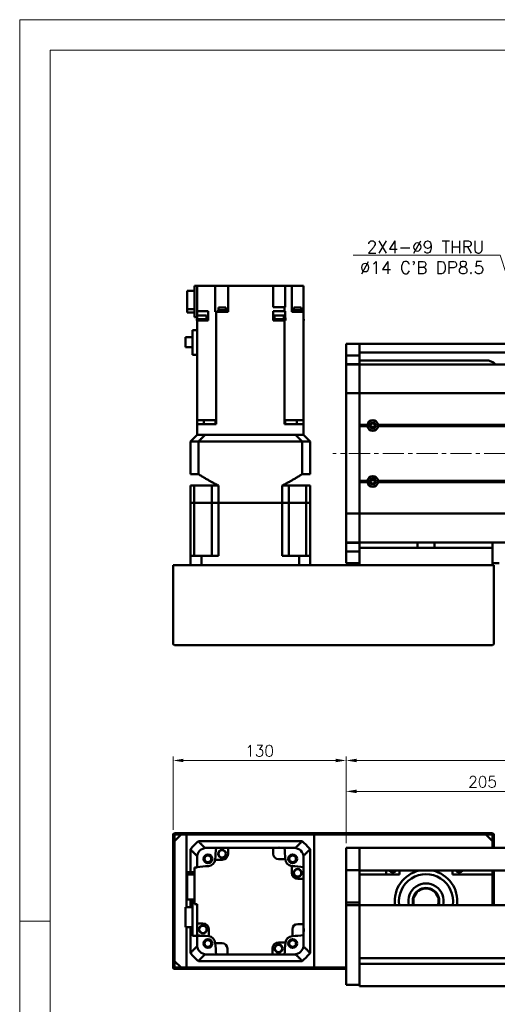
# Model space of a CAD drawing. Header units: millimetres. Extents: x 46891 to 50463, y 6223 to 9884.
# Tile 2 of 4: x 48547 to 48905, y 9144 to 9884. Entities that reach past the tile are written whole.
import ezdxf

# ---------------------------------------------------------------- set-up
doc = ezdxf.new("R2010")
doc.units = ezdxf.units.MM
doc.header["$LTSCALE"] = 0.5
doc.linetypes.add('CENTER', pattern=[50.8, 31.75, -6.35, 6.35, -6.35])
doc.layers.get('0').update_dxf_attribs({"lineweight": 20})
doc.layers.add('1', color=1, linetype='CENTER', lineweight=13)
doc.layers.add('외형선(ISO)', color=7, linetype='Continuous', lineweight=50)
doc.styles.add('DSR TEXT', font='romans.shx', dxfattribs={"bigfont": 'whgtxt.shx'})
doc.styles.get("Standard").update_dxf_attribs({"font": 'romans.shx', "bigfont": 'whgtxt.shx'})
doc.dimstyles.new('DSR', dxfattribs={"dimscale": 2, "dimtxt": 3, "dimasz": 3, "dimexe": 0.5, "dimexo": 0.5, "dimgap": 0.5, "dimtad": 1, "dimdsep": 46, "dimtxsty": 'Standard', "dimcen": 2.5, "dimclrd": 4, "dimclre": 4, "dimclrt": 2, "dimadec": 0, "dimazin": 2, "dimtfac": 1, "dimtmove": 0, "dimatfit": 3, "dimfxl": 0, "dimlwd": -1, "dimlwe": -1, "dimarcsym": 0})

# ---------------------------------------------------------------- blocks, each defined once
blk = doc.blocks.new('A$C1C1952E1')
at = {"color": 1}
blk.add_lwpolyline([(0, 0), (420, 0), (420, 297), (0, 297)], close=True, dxfattribs=at)
at = {"color": 3}
blk.add_lwpolyline([(5, 5), (415, 5), (415, 292), (5, 292)], close=True, dxfattribs=at)
blk = doc.blocks.new('*D121')
at = {"color": 1, "linetype": 'ByBlock'}
for p, q in [((48791.92, 9265.17), (48791.92, 9307.08)), ((48996.92, 9277.17), (48996.92, 9307.08)), ((48799.72, 9304.08), (48989.12, 9304.08))]:
    blk.add_line(p, q, dxfattribs=at)
at = {"color": 1}
for points in [[(48799.72, 9305.38), (48799.72, 9302.78), (48791.92, 9304.08)], [(48989.12, 9305.38), (48989.12, 9302.78), (48996.92, 9304.08)]]:
    blk.add_solid(points, dxfattribs=at)
at = {"layer": 'Defpoints', "color": 0}
for p in [(48996.92, 9304.08), (48996.92, 9273.57), (48791.92, 9261.57)]:
    blk.add_point(p, dxfattribs=at)
at = {"color": 3, "insert": (48894.42, 9311.28), "char_height": 8.4, "attachment_point": 5, "style": 'DSR TEXT'}
blk.add_mtext('205', dxfattribs=at)
blk = doc.blocks.new('*D124')
at = {"color": 1, "linetype": 'ByBlock'}
for p, q in [((48791.92, 9265.17), (48791.92, 9330.33)), ((49554.12, 9327.33), (48799.72, 9327.33)), ((49561.92, 9265.17), (49561.92, 9330.33))]:
    blk.add_line(p, q, dxfattribs=at)
at = {"color": 1}
for points in [[(48799.72, 9328.63), (48799.72, 9326.03), (48791.92, 9327.33)], [(49554.12, 9328.63), (49554.12, 9326.03), (49561.92, 9327.33)]]:
    blk.add_solid(points, dxfattribs=at)
at = {"layer": 'Defpoints', "color": 0}
for p in [(48791.92, 9327.33), (48791.92, 9261.57), (49561.92, 9261.57)]:
    blk.add_point(p, dxfattribs=at)
at = {"color": 3, "insert": (49176.92, 9334.53), "char_height": 8.4, "attachment_point": 5, "style": 'DSR TEXT'}
blk.add_mtext('770', dxfattribs=at)
blk = doc.blocks.new('*D125')
at = {"color": 1, "linetype": 'ByBlock'}
for p, q in [((48661.92, 9275.17), (48661.92, 9330.33)), ((48784.12, 9327.33), (48669.72, 9327.33)), ((48791.92, 9265.17), (48791.92, 9330.33))]:
    blk.add_line(p, q, dxfattribs=at)
at = {"color": 1}
for points in [[(48669.72, 9328.63), (48669.72, 9326.03), (48661.92, 9327.33)], [(48784.12, 9328.63), (48784.12, 9326.03), (48791.92, 9327.33)]]:
    blk.add_solid(points, dxfattribs=at)
at = {"layer": 'Defpoints', "color": 0}
for p in [(48661.92, 9327.33), (48661.92, 9271.57), (48791.92, 9261.57)]:
    blk.add_point(p, dxfattribs=at)
at = {"color": 3, "insert": (48726.92, 9334.53), "char_height": 8.4, "attachment_point": 5, "style": 'DSR TEXT'}
blk.add_mtext('130', dxfattribs=at)

msp = doc.modelspace()

# ---------------------------------------------------------------- linework, layer by layer
at = {"color": 1}
msp.add_line((48569.48632, 9206.60102), (48546.67132, 9206.60102), dxfattribs=at)
at = {"layer": '1'}
msp.add_line((49571.91565, 9558.11587), (48781.91565, 9558.11587), dxfattribs=at)
at = {"layer": '외형선(ISO)'}
for p, q in [((48677.91565, 9684.11587), (48679.91565, 9684.11587)), ((48677.91565, 9660.61587), (48677.91565, 9684.11587)), ((48679.91565, 9684.11587), (48679.91565, 9665.11587)), ((48688.4718, 9684.11587), (48679.91565, 9684.11587)), ((48688.4718, 9684.11587), (48693.54854, 9684.11587)), ((48693.54854, 9664.61587), (48693.54854, 9684.11587)), ((48698.71565, 9684.11587), (48693.54854, 9684.11587)), ((48698.71565, 9684.11587), (48703.21565, 9684.11587)), ((48703.21565, 9664.61587), (48703.21565, 9684.11587)), ((48737.11565, 9684.11587), (48703.21565, 9684.11587)), ((48737.11565, 9684.11587), (48737.11565, 9668.11587)), ((48737.11565, 9684.11587), (48741.11565, 9684.11587)), ((48746.23759, 9684.11587), (48741.11565, 9684.11587)), ((48746.23759, 9668.11587), (48746.23759, 9684.11587)), ((48746.24832, 9684.11587), (48746.23759, 9684.11587)), ((48746.24832, 9684.11587), (48751.01565, 9684.11587)), ((48751.01565, 9664.61587), (48751.01565, 9684.11587)), ((48751.01565, 9684.11587), (48755.51565, 9684.11587)), ((48759.91565, 9684.11587), (48755.51565, 9684.11587)), ((48759.91565, 9664.61587), (48759.91565, 9684.11587)), ((48677.91565, 9680.42145), (48672.41565, 9680.42145)), ((48672.41565, 9666.52581), (48672.41565, 9680.42145)), ((48701.46708, 9667.81587), (48695.96708, 9667.81587)), ((48695.96708, 9667.81587), (48695.96708, 9665.81587)), ((48701.46708, 9667.81587), (48701.46708, 9665.81587)), ((48737.11565, 9668.11587), (48745.58184, 9668.11587)), ((48745.58184, 9665.11587), (48745.58184, 9668.11587)), ((48746.23759, 9668.11587), (48745.58184, 9668.11587)), ((48758.22659, 9667.81587), (48752.72659, 9667.81587)), ((48752.72659, 9667.81587), (48752.72659, 9665.81587)), ((48758.22659, 9667.81587), (48758.22659, 9665.81587)), ((48672.41565, 9664.21029), (48672.41565, 9666.52581)), ((48672.41565, 9666.52581), (48677.91565, 9666.52581)), ((48672.41565, 9664.21029), (48677.91565, 9664.21029)), ((48679.91565, 9660.61587), (48677.91565, 9660.61587)), ((48679.91565, 9665.11587), (48688.31565, 9665.11587)), ((48679.91565, 9660.61587), (48679.91565, 9665.11587)), ((48679.91565, 9660.61587), (48679.91565, 9660.11587)), ((48679.91565, 9660.11587), (48679.91565, 9659.11587)), ((48679.91565, 9660.11587), (48679.99575, 9660.11587)), ((48686.99575, 9661.71587), (48679.99575, 9661.71587)), ((48679.99575, 9659.11587), (48679.99575, 9661.71587)), ((48686.99575, 9659.11587), (48686.99575, 9661.71587)), ((48688.31565, 9660.11587), (48686.99575, 9660.11587)), ((48688.31565, 9660.11587), (48688.31565, 9665.11587)), ((48688.31565, 9660.11587), (48688.35471, 9660.11587)), ((48688.35471, 9660.11587), (48688.35471, 9658.11587)), ((48693.54854, 9664.61587), (48693.58298, 9664.61587)), ((48694.24946, 9664.61587), (48693.58298, 9664.61587)), ((48694.24946, 9583.11587), (48694.24946, 9664.61587)), ((48694.24946, 9664.61587), (48703.21565, 9664.61587)), ((48701.71708, 9665.11587), (48695.71708, 9665.11587)), ((48695.71708, 9665.11587), (48695.71708, 9664.61587)), ((48701.66708, 9665.81587), (48695.76708, 9665.81587)), ((48695.76708, 9665.81587), (48695.76708, 9665.11587)), ((48701.66708, 9665.81587), (48701.66708, 9665.11587)), ((48701.71708, 9665.11587), (48701.71708, 9664.61587)), ((48737.11422, 9660.11587), (48737.11565, 9660.11587)), ((48737.11422, 9660.11587), (48737.11422, 9658.11587)), ((48737.11565, 9665.11587), (48745.58184, 9665.11587)), ((48737.11565, 9660.11587), (48737.11565, 9665.11587)), ((48738.12627, 9660.11587), (48737.11565, 9660.11587)), ((48745.12627, 9661.71587), (48738.12627, 9661.71587)), ((48738.12627, 9659.11587), (48738.12627, 9661.71587)), ((48745.12627, 9659.11587), (48745.12627, 9661.71587)), ((48745.12627, 9660.11587), (48746.23759, 9660.11587)), ((48745.58184, 9665.11587), (48746.23759, 9665.11587)), ((48746.23759, 9660.11587), (48746.23759, 9665.11587)), ((48746.23759, 9660.11587), (48746.24028, 9660.11587)), ((48746.24028, 9660.11587), (48746.24028, 9658.11587)), ((48751.01565, 9664.61587), (48751.3595, 9664.61587)), ((48759.91565, 9664.61587), (48751.3595, 9664.61587)), ((48758.47659, 9665.11587), (48752.47659, 9665.11587)), ((48752.47659, 9665.11587), (48752.47659, 9664.61587)), ((48758.42659, 9665.81587), (48752.52659, 9665.81587)), ((48752.52659, 9665.81587), (48752.52659, 9665.11587)), ((48758.42659, 9665.81587), (48758.42659, 9665.11587)), ((48758.47659, 9665.11587), (48758.47659, 9664.61587)), ((48759.91565, 9583.11587), (48759.91565, 9664.61587)), ((48687.29575, 9659.11587), (48679.69575, 9659.11587)), ((48679.69575, 9658.11587), (48679.69575, 9659.11587)), ((48679.69575, 9658.11587), (48679.91565, 9658.11587)), ((48679.91565, 9658.11587), (48679.91565, 9583.11587)), ((48688.35471, 9658.11587), (48679.91565, 9658.11587)), ((48687.29575, 9658.11587), (48687.29575, 9659.11587)), ((48740.35234, 9658.11587), (48737.11422, 9658.11587)), ((48745.42627, 9659.11587), (48737.82627, 9659.11587)), ((48737.82627, 9658.11587), (48737.82627, 9659.11587)), ((48740.35234, 9658.11587), (48742.90019, 9658.11587)), ((48745.58184, 9658.11587), (48742.90019, 9658.11587)), ((48745.42627, 9658.11587), (48745.42627, 9659.11587)), ((48745.58184, 9658.11587), (48745.58184, 9583.11587)), ((48746.24028, 9658.11587), (48745.58184, 9658.11587)), ((48760.13555, 9659.11587), (48759.91565, 9659.11587)), ((48759.91565, 9658.11587), (48760.13555, 9658.11587)), ((48760.13555, 9658.11587), (48760.13555, 9659.11587)), ((48676.51565, 9645.44087), (48671.11565, 9645.44087)), ((48671.11565, 9637.99087), (48671.11565, 9645.44087)), ((48676.51565, 9632.21587), (48676.51565, 9650.76587)), ((48679.91565, 9650.76587), (48676.51565, 9650.76587)), ((48671.11565, 9637.99087), (48676.51565, 9637.99087)), ((48791.91565, 9637.61587), (48791.91565, 9640.61587)), ((48801.91565, 9640.61587), (48791.91565, 9640.61587)), ((48791.91565, 9637.61587), (48791.91565, 9634.67627)), ((48801.91565, 9637.61587), (48801.91565, 9640.61587)), ((48801.91565, 9640.61587), (48921.91565, 9640.61587)), ((48801.91565, 9640.61587), (48801.91565, 9637.61587)), ((48801.91565, 9637.61587), (48801.91565, 9635.11587)), ((48801.91565, 9634.67627), (48801.91565, 9637.61587)), ((48679.91565, 9632.21587), (48676.51565, 9632.21587)), ((48791.91565, 9634.67627), (48791.91565, 9631.87623)), ((48791.91565, 9631.87623), (48791.91565, 9625.18252)), ((48801.91565, 9631.87623), (48791.91565, 9631.87623)), ((48801.91565, 9631.87623), (48801.91565, 9634.67627)), ((48801.91565, 9634.11587), (48921.91565, 9634.11587)), ((48801.91565, 9625.18252), (48801.91565, 9631.87623)), ((48791.91565, 9625.18252), (48791.91565, 9625.11587)), ((48801.91565, 9625.18252), (48791.91565, 9625.18252)), ((48791.91565, 9622.41951), (48791.91565, 9625.11587)), ((48801.91565, 9625.11587), (48791.91565, 9625.11587)), ((48896.91565, 9628.11587), (48801.91565, 9628.11587)), ((48801.91565, 9625.11587), (48801.91565, 9625.18252)), ((48801.91565, 9625.11587), (48801.91565, 9622.41951)), ((48801.91565, 9622.41951), (48801.91565, 9625.11587)), ((49551.91565, 9625.11587), (48801.91565, 9625.11587)), ((48791.91565, 9603.81139), (48791.91565, 9622.41951)), ((48801.91565, 9622.41951), (48801.91565, 9603.81139)), ((48801.91565, 9603.81139), (48801.91565, 9622.41951)), ((48791.91565, 9603.81139), (48791.91565, 9603.34328)), ((48791.91565, 9601.34328), (48791.91565, 9603.34328)), ((48801.91565, 9603.34328), (48791.91565, 9603.34328)), ((48791.91565, 9601.34328), (48791.91565, 9514.88846)), ((48801.91565, 9603.34328), (48801.91565, 9603.81139)), ((48801.91565, 9603.81139), (48801.91565, 9603.34328)), ((48801.91565, 9603.34328), (48801.91565, 9601.34328)), ((48801.91565, 9601.34328), (48801.91565, 9603.34328)), ((49551.91565, 9603.34328), (48801.91565, 9603.34328)), ((48801.91565, 9514.88846), (48801.91565, 9601.34328)), ((48801.91565, 9601.34328), (48801.91565, 9579.61587)), ((48679.91565, 9580.11587), (48679.91565, 9583.11587)), ((48679.91565, 9583.11587), (48688.4718, 9583.11587)), ((48686.91565, 9580.11587), (48679.91565, 9580.11587)), ((48679.91565, 9580.11587), (48679.91565, 9572.11587)), ((48685.05137, 9583.11587), (48685.05137, 9580.11587)), ((48694.25808, 9580.11587), (48686.91565, 9580.11587)), ((48693.58298, 9583.11587), (48688.4718, 9583.11587)), ((48693.58298, 9583.11587), (48694.24946, 9583.11587)), ((48693.83877, 9580.11587), (48693.83877, 9583.11587)), ((48694.24946, 9583.11587), (48694.25808, 9583.11587)), ((48694.25808, 9580.11587), (48694.25808, 9583.11587)), ((48745.57322, 9583.11587), (48745.58184, 9583.11587)), ((48745.57322, 9580.11587), (48745.57322, 9583.11587)), ((48752.91565, 9580.11587), (48745.57322, 9580.11587)), ((48745.58184, 9583.11587), (48746.24832, 9583.11587)), ((48745.99253, 9580.11587), (48745.99253, 9583.11587)), ((48751.3595, 9583.11587), (48746.24832, 9583.11587)), ((48751.3595, 9583.11587), (48759.91565, 9583.11587)), ((48759.91565, 9580.11587), (48752.91565, 9580.11587)), ((48754.77993, 9580.11587), (48754.77993, 9583.11587)), ((48759.91565, 9580.11587), (48759.91565, 9583.11587)), ((48759.91565, 9572.11587), (48759.91565, 9580.11587)), ((48807.94702, 9579.61587), (48801.91565, 9579.61587)), ((48808.41565, 9579.11587), (48801.91565, 9579.11587)), ((48807.94702, 9578.61587), (48801.91565, 9578.61587)), ((48801.91565, 9578.61587), (48801.91565, 9537.61587)), ((48810.63986, 9578.11587), (48813.19144, 9578.11587)), ((49538.41565, 9579.11587), (48815.41565, 9579.11587)), ((49537.94702, 9579.61587), (48815.88428, 9579.61587)), ((49537.94702, 9578.61587), (48815.88428, 9578.61587)), ((48679.91565, 9572.11587), (48674.91565, 9567.11587)), ((48679.91565, 9572.11587), (48680.00374, 9572.11587)), ((48680.00374, 9572.11587), (48685.80862, 9572.11587)), ((48685.80862, 9572.11587), (48685.91197, 9572.11587)), ((48685.91197, 9572.11587), (48753.91933, 9572.11587)), ((48686.91565, 9572.11587), (48752.91565, 9572.11587)), ((48754.02268, 9572.11587), (48753.91933, 9572.11587)), ((48754.02268, 9572.11587), (48759.82756, 9572.11587)), ((48759.91565, 9572.11587), (48759.82756, 9572.11587)), ((48764.91565, 9567.11587), (48759.91565, 9572.11587)), ((48680.91305, 9567.11587), (48674.91565, 9567.11587)), ((48674.91565, 9542.66587), (48674.91565, 9567.11587)), ((48680.91305, 9542.66587), (48680.91305, 9567.11587)), ((48758.91825, 9567.11587), (48680.91305, 9567.11587)), ((48764.91565, 9567.11587), (48758.91825, 9567.11587)), ((48758.91825, 9542.66587), (48758.91825, 9567.11587)), ((48764.91565, 9542.66587), (48764.91565, 9567.11587)), ((48674.91565, 9542.66587), (48680.91305, 9542.66587)), ((48758.91825, 9542.66587), (48764.91565, 9542.66587)), ((48674.91565, 9534.11587), (48677.86343, 9534.11587)), ((48674.91565, 9521.11587), (48674.91565, 9534.11587)), ((48691.06065, 9534.11587), (48677.86343, 9534.11587)), ((48677.86343, 9521.11587), (48677.86343, 9534.11587)), ((48691.06065, 9534.11587), (48695.91565, 9534.11587)), ((48691.06065, 9521.11587), (48691.06065, 9534.11587)), ((48695.91565, 9521.11587), (48695.91565, 9534.11587)), ((48743.91565, 9534.11587), (48748.77065, 9534.11587)), ((48743.91565, 9521.11587), (48743.91565, 9534.11587)), ((48748.77065, 9534.11587), (48761.96787, 9534.11587)), ((48748.77065, 9521.11587), (48748.77065, 9534.11587)), ((48761.96787, 9534.11587), (48764.91565, 9534.11587)), ((48761.96787, 9521.11587), (48761.96787, 9534.11587)), ((48764.91565, 9521.11587), (48764.91565, 9534.11587)), ((48807.94702, 9537.61587), (48801.91565, 9537.61587)), ((48808.41565, 9537.11587), (48801.91565, 9537.11587)), ((48807.94702, 9536.61587), (48801.91565, 9536.61587)), ((48801.91565, 9536.61587), (48801.91565, 9514.88846)), ((48810.63986, 9538.11587), (48813.19144, 9538.11587)), ((49538.41565, 9537.11587), (48815.41565, 9537.11587)), ((49537.94702, 9537.61587), (48815.88428, 9537.61587)), ((49537.94702, 9536.61587), (48815.88428, 9536.61587)), ((48674.91565, 9521.11587), (48674.91565, 9481.11587)), ((48677.86343, 9521.11587), (48674.91565, 9521.11587)), ((48674.91565, 9521.11587), (48677.86343, 9521.11587)), ((48677.86343, 9481.11587), (48677.86343, 9521.11587)), ((48684.56065, 9521.11587), (48677.86343, 9521.11587)), ((48684.56065, 9521.11587), (48677.86343, 9521.11587)), ((48691.06065, 9521.11587), (48684.56065, 9521.11587)), ((48691.06065, 9521.11587), (48684.56065, 9521.11587)), ((48695.91565, 9521.11587), (48691.06065, 9521.11587)), ((48691.06065, 9481.11587), (48691.06065, 9521.11587)), ((48691.06065, 9521.11587), (48695.91565, 9521.11587)), ((48743.91565, 9521.11587), (48695.91565, 9521.11587)), ((48695.91565, 9521.11587), (48695.91565, 9481.11587)), ((48743.91565, 9521.11587), (48695.91565, 9521.11587)), ((48748.77065, 9521.11587), (48743.91565, 9521.11587)), ((48743.91565, 9521.11587), (48743.91565, 9481.11587)), ((48743.91565, 9521.11587), (48748.77065, 9521.11587)), ((48755.27065, 9521.11587), (48748.77065, 9521.11587)), ((48748.77065, 9481.11587), (48748.77065, 9521.11587)), ((48755.27065, 9521.11587), (48748.77065, 9521.11587)), ((48761.96787, 9521.11587), (48755.27065, 9521.11587)), ((48761.96787, 9521.11587), (48755.27065, 9521.11587)), ((48764.91565, 9521.11587), (48761.96787, 9521.11587)), ((48761.96787, 9481.11587), (48761.96787, 9521.11587)), ((48761.96787, 9521.11587), (48764.91565, 9521.11587)), ((48764.91565, 9521.11587), (48764.91565, 9481.11587)), ((48791.91565, 9512.88846), (48791.91565, 9514.88846)), ((48791.91565, 9512.88846), (48791.91565, 9512.42035)), ((48801.91565, 9512.88846), (48791.91565, 9512.88846)), ((48791.91565, 9493.81223), (48791.91565, 9512.42035)), ((48801.91565, 9514.88846), (48801.91565, 9512.88846)), ((48801.91565, 9512.88846), (48801.91565, 9514.88846)), ((48801.91565, 9512.42035), (48801.91565, 9512.88846)), ((48801.91565, 9512.88846), (48801.91565, 9512.42035)), ((49551.91565, 9512.88846), (48801.91565, 9512.88846)), ((48801.91565, 9512.42035), (48801.91565, 9493.81223)), ((48801.91565, 9493.81223), (48801.91565, 9512.42035)), ((48791.91565, 9491.11587), (48791.91565, 9493.81223)), ((48791.91565, 9491.11587), (48791.91565, 9491.04921)), ((48801.91565, 9491.11587), (48791.91565, 9491.11587)), ((48791.91565, 9491.04921), (48791.91565, 9484.35551)), ((48801.91565, 9491.04921), (48791.91565, 9491.04921)), ((48801.91565, 9493.81223), (48801.91565, 9491.11587)), ((48801.91565, 9491.11587), (48801.91565, 9493.81223)), ((48801.91565, 9491.04921), (48801.91565, 9491.11587)), ((49551.91565, 9491.11587), (48801.91565, 9491.11587)), ((48801.91565, 9490.13673), (48801.91565, 9491.04921)), ((48801.91565, 9490.13673), (48801.91565, 9487.11587)), ((48845.51253, 9487.11587), (48845.51253, 9491.11587)), ((48858.31877, 9491.11587), (48858.31877, 9487.11587)), ((48901.91565, 9487.11587), (48901.91565, 9491.11587)), ((48791.91565, 9484.35551), (48791.91565, 9481.55547)), ((48801.91565, 9484.35551), (48791.91565, 9484.35551)), ((48801.91565, 9487.11587), (48901.91565, 9487.11587)), ((48801.91565, 9474.11587), (48801.91565, 9487.11587)), ((48901.91565, 9487.11587), (48901.91565, 9474.11587)), ((48674.91565, 9481.11587), (48683.3233, 9481.11587)), ((48674.91565, 9474.11587), (48674.91565, 9481.11587)), ((48695.91565, 9481.11587), (48683.3233, 9481.11587)), ((48683.3233, 9474.11587), (48683.3233, 9481.11587)), ((48756.508, 9481.11587), (48743.91565, 9481.11587)), ((48756.508, 9481.11587), (48764.91565, 9481.11587)), ((48756.508, 9474.11587), (48756.508, 9481.11587)), ((48764.91565, 9474.11587), (48764.91565, 9481.11587)), ((48791.91565, 9481.55547), (48791.91565, 9478.61587)), ((48791.91565, 9475.61587), (48791.91565, 9478.61587)), ((48801.91565, 9475.61587), (48791.91565, 9475.61587)), ((48901.91565, 9475.61587), (48906.91565, 9475.61587)), ((48661.91565, 9415.11587), (48661.91565, 9474.11587)), ((48662.91565, 9474.11587), (48661.91565, 9474.11587)), ((48901.91565, 9474.11587), (48662.91565, 9474.11587)), ((48902.91565, 9474.11587), (48901.91565, 9474.11587)), ((48902.91565, 9474.11587), (48902.91565, 9415.11587)), ((48901.91565, 9414.11587), (48662.91565, 9414.11587)), ((48661.91565, 9271.5696), (48661.91565, 9263.5696)), ((48901.91565, 9272.5696), (48662.91565, 9272.5696)), ((48662.91565, 9266.5696), (48667.91565, 9271.5696)), ((48662.91565, 9263.5696), (48662.91565, 9271.0696)), ((48663.41565, 9271.5696), (48901.41565, 9271.5696)), ((48671.91565, 9271.5696), (48667.91565, 9271.5696)), ((48671.91565, 9217.1196), (48671.91565, 9271.5696)), ((48896.91565, 9271.5696), (48767.91565, 9271.5696)), ((48767.91565, 9271.5696), (48767.91565, 9171.5696)), ((48896.91565, 9271.5696), (48901.91565, 9266.5696)), ((48901.91565, 9271.0696), (48901.91565, 9263.5696)), ((48902.91565, 9263.5696), (48902.91565, 9271.5696)), ((48661.91565, 9263.5696), (48662.91565, 9263.5696)), ((48661.91565, 9259.5696), (48661.91565, 9263.5696)), ((48662.91565, 9266.5696), (48662.91565, 9176.5696)), ((48674.91565, 9260.57219), (48674.91565, 9243.35187)), ((48758.91825, 9266.5696), (48680.91305, 9266.5696)), ((48685.91197, 9261.5696), (48686.91565, 9261.5696)), ((48694.24946, 9261.5696), (48686.91565, 9261.5696)), ((48694.24946, 9261.5696), (48703.21565, 9261.5696)), ((48737.11565, 9261.5696), (48703.21565, 9261.5696)), ((48703.21565, 9261.5696), (48703.21565, 9257.1696)), ((48737.11565, 9261.5696), (48745.58184, 9261.5696)), ((48737.11565, 9257.1696), (48737.11565, 9261.5696)), ((48752.91565, 9261.5696), (48745.58184, 9261.5696)), ((48752.91565, 9261.5696), (48753.91933, 9261.5696)), ((48764.91565, 9182.567), (48764.91565, 9260.57219)), ((48791.91565, 9261.5696), (48791.91565, 9259.5696)), ((48801.91565, 9261.5696), (48791.91565, 9261.5696)), ((48801.91565, 9259.5696), (48801.91565, 9261.5696)), ((48921.91565, 9261.5696), (48801.91565, 9261.5696)), ((48801.91565, 9261.5696), (48801.91565, 9259.5696)), ((48901.91565, 9261.5696), (48901.91565, 9266.5696)), ((48901.91565, 9263.5696), (48902.91565, 9263.5696)), ((48902.91565, 9263.5696), (48902.91565, 9261.5696)), ((48662.91565, 9259.5696), (48661.91565, 9259.5696)), ((48661.91565, 9259.5696), (48661.91565, 9183.5696)), ((48662.91565, 9183.5696), (48662.91565, 9259.5696)), ((48679.91565, 9255.57327), (48679.91565, 9254.5696)), ((48679.91565, 9247.23578), (48679.91565, 9254.5696)), ((48698.71565, 9252.6696), (48693.54854, 9252.6696)), ((48746.23759, 9253.1696), (48741.11565, 9253.1696)), ((48759.91565, 9255.57327), (48759.91565, 9254.5696)), ((48759.91565, 9247.23578), (48759.91565, 9254.5696)), ((48791.91565, 9258.05688), (48791.91565, 9259.5696)), ((48791.91565, 9257.5579), (48791.91565, 9258.05688)), ((48791.91565, 9257.5579), (48791.91565, 9256.01731)), ((48791.91565, 9256.01731), (48791.91565, 9253.03272)), ((48791.91565, 9245.25527), (48791.91565, 9253.03272)), ((48801.91565, 9259.5696), (48801.91565, 9258.05688)), ((48801.91565, 9258.05688), (48801.91565, 9259.5696)), ((48801.91565, 9258.05688), (48801.91565, 9257.5579)), ((48801.91565, 9257.5579), (48801.91565, 9258.05688)), ((48801.91565, 9256.01731), (48801.91565, 9257.5579)), ((48801.91565, 9257.5579), (48801.91565, 9256.01731)), ((48801.91565, 9253.03272), (48801.91565, 9256.01731)), ((48801.91565, 9256.01731), (48801.91565, 9253.03272)), ((48801.91565, 9253.03272), (48801.91565, 9245.25527)), ((48801.91565, 9245.25527), (48801.91565, 9253.03272)), ((48677.91565, 9246.7696), (48679.91565, 9246.7696)), ((48677.91565, 9246.7696), (48677.91565, 9219.3696)), ((48679.91565, 9246.7696), (48679.91565, 9247.23578)), ((48751.01565, 9242.7696), (48751.01565, 9247.93671)), ((48759.91565, 9247.23578), (48759.91565, 9238.2696)), ((48791.91565, 9244.89629), (48791.91565, 9245.25527)), ((48801.91565, 9245.25527), (48801.91565, 9244.89629)), ((48672.41565, 9243.35187), (48677.91565, 9243.35187)), ((48672.41565, 9243.35187), (48672.41565, 9241.6457)), ((48677.91565, 9241.6457), (48672.41565, 9241.6457)), ((48672.41565, 9241.6457), (48672.41565, 9222.78732)), ((48759.91565, 9238.2696), (48755.51565, 9238.2696)), ((48759.91565, 9204.3696), (48759.91565, 9238.2696)), ((48791.91565, 9220.49266), (48791.91565, 9244.89629)), ((48801.91565, 9244.89629), (48791.91565, 9244.89629)), ((48801.91565, 9244.89629), (48801.91565, 9220.49266)), ((48921.91565, 9244.5696), (48801.91565, 9244.5696)), ((48831.91565, 9241.5696), (48801.91565, 9241.5696)), ((48821.91565, 9244.5696), (48821.91565, 9241.5696)), ((48831.91565, 9244.5696), (48831.91565, 9241.5696)), ((48871.91565, 9241.5696), (48871.91565, 9244.5696)), ((48901.91565, 9241.5696), (48871.91565, 9241.5696)), ((48901.91565, 9244.5696), (48901.91565, 9241.5696)), ((48901.91565, 9218.5696), (48901.91565, 9241.5696)), ((48902.91565, 9218.5696), (48902.91565, 9244.5696)), ((48672.41565, 9222.78732), (48677.91565, 9222.78732)), ((48674.91565, 9222.78732), (48674.91565, 9217.1196)), ((48676.51565, 9222.78732), (48676.51565, 9195.5696)), ((48676.51565, 9217.1196), (48671.11565, 9217.1196)), ((48671.11565, 9217.1196), (48671.11565, 9202.0196)), ((48677.91565, 9219.3696), (48679.91565, 9219.3696)), ((48679.91565, 9204.8696), (48679.91565, 9219.3696)), ((48791.91565, 9218.5696), (48791.91565, 9220.49266)), ((48801.91565, 9220.49266), (48791.91565, 9220.49266)), ((48791.91565, 9218.5696), (48791.91565, 9215.5696)), ((48801.91565, 9218.5696), (48791.91565, 9218.5696)), ((48791.91565, 9163.81224), (48791.91565, 9215.5696)), ((48801.91565, 9220.49266), (48801.91565, 9218.5696)), ((48801.91565, 9218.5696), (48801.91565, 9215.5696)), ((48801.91565, 9218.5696), (49551.91565, 9218.5696)), ((48801.91565, 9215.5696), (48801.91565, 9218.5696)), ((48801.91565, 9179.0196), (48801.91565, 9215.5696)), ((48801.91565, 9215.5696), (48801.91565, 9163.81224)), ((48671.11565, 9202.0196), (48676.51565, 9202.0196)), ((48671.91565, 9171.5696), (48671.91565, 9202.0196)), ((48674.91565, 9202.0196), (48674.91565, 9182.567)), ((48679.91565, 9204.8696), (48679.91565, 9195.90341)), ((48684.31565, 9204.8696), (48679.91565, 9204.8696)), ((48755.51565, 9204.3696), (48759.91565, 9204.3696)), ((48759.91565, 9204.3696), (48759.91565, 9195.90341)), ((48676.51565, 9195.5696), (48683.9442, 9195.5696)), ((48679.91565, 9188.5696), (48679.91565, 9195.5696)), ((48688.81565, 9200.3696), (48688.81565, 9195.20249)), ((48751.51565, 9195.24765), (48751.51565, 9200.3696)), ((48759.91565, 9188.5696), (48759.91565, 9195.90341)), ((48679.91565, 9188.5696), (48679.91565, 9187.56592)), ((48693.59371, 9189.9696), (48698.71565, 9189.9696)), ((48702.71565, 9185.9696), (48702.71565, 9181.5696)), ((48736.61565, 9181.5696), (48736.61565, 9185.9696)), ((48741.11565, 9190.4696), (48746.28276, 9190.4696)), ((48759.91565, 9188.5696), (48759.91565, 9187.56592)), ((48661.91565, 9183.5696), (48662.91565, 9183.5696)), ((48661.91565, 9179.5696), (48661.91565, 9183.5696)), ((48662.91565, 9179.5696), (48661.91565, 9179.5696)), ((48661.91565, 9179.5696), (48661.91565, 9171.5696)), ((48662.91565, 9172.0696), (48662.91565, 9179.5696)), ((48685.91197, 9181.5696), (48686.91565, 9181.5696)), ((48686.91565, 9181.5696), (48694.24946, 9181.5696)), ((48694.24946, 9181.5696), (48702.71565, 9181.5696)), ((48702.71565, 9181.5696), (48736.61565, 9181.5696)), ((48745.58184, 9181.5696), (48736.61565, 9181.5696)), ((48745.58184, 9181.5696), (48752.91565, 9181.5696)), ((48752.91565, 9181.5696), (48753.91933, 9181.5696)), ((48801.91565, 9178.8196), (48955.91565, 9178.8196)), ((48667.91565, 9171.5696), (48662.91565, 9176.5696)), ((48791.91565, 9171.5696), (48663.41565, 9171.5696)), ((48667.91565, 9171.5696), (48671.91565, 9171.5696)), ((48680.91305, 9176.5696), (48758.91825, 9176.5696)), ((48767.91565, 9171.5696), (48791.91565, 9171.5696)), ((48801.91565, 9174.3196), (48955.9261, 9174.3196)), ((48801.91565, 9163.81224), (48801.91565, 9174.1196)), ((48662.91565, 9170.5696), (48791.91565, 9170.5696)), ((48791.91565, 9163.81224), (48791.91565, 9161.69092)), ((48801.91565, 9163.81224), (48801.91565, 9161.69092)), ((48801.91565, 9161.69092), (48801.91565, 9163.81224)), ((48791.91565, 9158.5696), (48791.91565, 9161.69092)), ((48791.91565, 9158.5696), (48801.91565, 9158.5696)), ((48801.91565, 9157.5696), (48801.91565, 9161.69092)), ((48801.91565, 9161.69092), (48801.91565, 9158.5696)), ((48801.91565, 9157.5696), (49551.91565, 9157.5696))]:
    msp.add_line(p, q, dxfattribs=at)
for centre, radius in [((48811.91565, 9579.11587), 2.25), ((48811.91565, 9579.11587), 1.621), ((48811.91565, 9537.11587), 2.25), ((48811.91565, 9537.11587), 1.621), ((48698.71708, 9257.13054), 3), ((48698.71708, 9257.13054), 2.95), ((48698.71708, 9257.13054), 2.75), ((48688.09584, 9253.3894), 3.3), ((48688.09584, 9253.3894), 3.2), ((48688.09584, 9253.3894), 3), ((48688.09584, 9253.3894), 2.5), ((48751.73545, 9253.3894), 3.3), ((48751.73545, 9253.3894), 3.2), ((48751.73545, 9253.3894), 3), ((48751.73545, 9253.3894), 2.5), ((48755.47659, 9242.76817), 3), ((48755.47659, 9242.76817), 2.95), ((48755.47659, 9242.76817), 2.75), ((48684.35471, 9200.37102), 3), ((48684.35471, 9200.37102), 2.95), ((48684.35471, 9200.37102), 2.75), ((48688.09584, 9189.74979), 3.3), ((48688.09584, 9189.74979), 3.2), ((48688.09584, 9189.74979), 3), ((48688.09584, 9189.74979), 2.5), ((48741.11422, 9186.00866), 3), ((48741.11422, 9186.00866), 2.95), ((48741.11422, 9186.00866), 2.75), ((48751.73545, 9189.74979), 3.3), ((48751.73545, 9189.74979), 3.2), ((48751.73545, 9189.74979), 3), ((48751.73545, 9189.74979), 2.5)]:
    msp.add_circle(centre, radius, dxfattribs=at)
for centre, radius, start, end in [((48896.91565, 9618.11587), 10, 44.42700414, 90), ((48811.91565, 9579.11587), 4, 7.18075589, 172.81924411), ((48811.91565, 9579.11587), 4, 187.18075578, 352.81924422), ((48811.91565, 9537.11587), 4, 7.18075578, 172.81924422), ((48811.91565, 9537.11587), 4, 187.18075578, 352.81924422), ((48662.91565, 9415.11587), 1, 180, 270), ((48901.91565, 9415.11587), 1, 270, 0), ((48662.91565, 9271.5696), 1, 90, 180), ((48663.41565, 9271.0696), 0.5, 90, 180), ((48901.41565, 9271.0696), 0.5, 0, 90), ((48901.91565, 9271.5696), 1, 0, 90), ((48719.91565, 9221.5696), 59.55, 130.91627078, 139.08372922), ((48686.91565, 9254.5696), 7, 90, 180), ((48719.91565, 9221.5696), 52.5, 130.36759354, 130.51580082), ((49152.50703, 9221.5696), 460, 175.01145802, 176.0804225), ((48741.62627, 9257.9895), 3.8, 70.41268147, 109.58731853), ((48287.32427, 9221.5696), 460, 3.93907323, 4.98854198), ((48752.91565, 9254.5696), 7, 0, 90), ((48719.91565, 9221.5696), 52.5, 49.48419918, 49.63240646), ((48719.91565, 9221.5696), 59.55, 40.91627078, 49.08372922), ((48719.91565, 9221.5696), 52.5, 139.48419918, 139.63240646), ((48688.09584, 9253.3894), 5.5, 273.9195775, 352.47991906), ((48688.09584, 9253.3894), 5.5, 352.47991906, 356.0804225), ((48698.71565, 9257.1696), 4.5, 270, 0), ((48741.11565, 9257.1696), 4, 180, 270), ((48287.32427, 9221.5696), 460, 3.9195775, 3.93907323), ((48751.73545, 9253.3894), 5.5, 183.9195775, 262.47991906), ((48719.91565, 9221.5696), 52.5, 40.36759354, 40.51580082), ((48719.91565, 8788.97821), 460, 93.9195775, 94.98854198), ((48751.73545, 9253.3894), 5.5, 262.47991906, 266.0804225), ((48719.91565, 8788.97821), 460, 85.01145802, 86.0804225), ((48755.51565, 9242.7696), 4.5, 180, 270), ((48826.91565, 9246.5696), 3.3235, 216.99714571, 323.00285429), ((48851.91565, 9221.5696), 23.5, 101.84027388, 187.33436892), ((48851.91565, 9221.5696), 20.3, 351.5015155, 188.4984845), ((48851.91565, 9221.5696), 23.5, 352.66563108, 78.15972612), ((48876.91565, 9246.5696), 3.3235, 216.99714571, 323.00285429), ((48851.91565, 9221.5696), 13.3, 346.96395971, 193.03604029), ((48851.91565, 9221.5696), 10, 342.54239688, 197.45760312), ((48851.91565, 9221.5696), 9.5, 341.59151983, 198.40848017), ((48684.31565, 9200.3696), 4.5, 0, 90), ((48755.51565, 9200.3696), 4, 90, 180), ((48756.33555, 9199.85898), 3.8, 340.41268147, 19.58731853), ((48719.91565, 9654.16098), 460, 265.01145802, 266.0804225), ((48688.09584, 9189.74979), 5.5, 82.47991906, 86.0804225), ((48688.09584, 9189.74979), 5.5, 3.9195775, 82.47991906), ((48751.73545, 9189.74979), 5.5, 93.9195775, 172.47991906), ((48719.91565, 9654.16098), 460, 273.9195775, 273.93907323), ((48719.91565, 9654.16098), 460, 273.93907323, 274.98854198), ((48686.91565, 9188.5696), 7, 180, 270), ((48719.91565, 9221.5696), 52.5, 220.36759354, 220.51580082), ((49152.50703, 9221.5696), 460, 183.9195775, 183.93907323), ((49152.50703, 9221.5696), 460, 183.93907323, 184.98854198), ((48698.71565, 9185.9696), 4, 0, 90), ((48741.11565, 9185.9696), 4.5, 90, 180), ((48287.32427, 9221.5696), 460, 355.01145802, 356.0804225), ((48751.73545, 9189.74979), 5.5, 172.47991906, 176.0804225), ((48752.91565, 9188.5696), 7, 270, 0), ((48719.91565, 9221.5696), 52.5, 319.48419918, 319.63240646), ((48719.91565, 9221.5696), 59.55, 220.91627078, 229.08372922), ((48719.91565, 9221.5696), 52.5, 229.48419918, 229.63240646), ((48698.20503, 9185.1497), 3.8, 250.41268147, 289.58731853), ((48719.91565, 9221.5696), 52.5, 310.36759354, 310.51580082), ((48719.91565, 9221.5696), 59.55, 310.91627078, 319.08372922), ((48662.91565, 9171.5696), 1, 180, 270), ((48663.41565, 9172.0696), 0.5, 180, 270)]:
    msp.add_arc(centre, radius, start, end, dxfattribs=at)
for points, degree in [([(48807.94702, 9579.61587), (48808.18134, 9579.35018), (48808.41565, 9579.11587)], 2), ([(48808.41565, 9579.11587), (48808.18134, 9578.88156), (48807.94702, 9578.61587)], 2), ([(48815.41565, 9579.11587), (48815.64996, 9579.35018), (48815.88428, 9579.61587)], 2), ([(48815.88428, 9578.61587), (48815.64996, 9578.88156), (48815.41565, 9579.11587)], 2), ([(48680.91305, 9567.11587), (48681.48174, 9567.68509), (48682.61026, 9568.81444), (48684.27665, 9570.48123), (48685.36981, 9571.57405), (48685.91197, 9572.11587)], 3), ([(48753.91933, 9572.11587), (48754.46177, 9571.57377), (48755.55529, 9570.48059), (48757.22169, 9568.81379), (48758.34984, 9567.68482), (48758.91825, 9567.11587)], 3), ([(48807.94702, 9537.61587), (48808.18134, 9537.35018), (48808.41565, 9537.11587)], 2), ([(48808.41565, 9537.11587), (48808.18134, 9536.88156), (48807.94702, 9536.61587)], 2), ([(48815.41565, 9537.11587), (48815.64996, 9537.35018), (48815.88428, 9537.61587)], 2), ([(48815.88428, 9536.61587), (48815.64996, 9536.88156), (48815.41565, 9537.11587)], 2), ([(48679.91565, 9255.57327), (48679.37355, 9256.11571), (48678.28037, 9257.20924), (48676.61357, 9258.87564), (48675.4846, 9260.00379), (48674.91565, 9260.57219)], 3), ([(48680.91305, 9266.5696), (48681.48174, 9266.00037), (48682.61026, 9264.87103), (48684.27665, 9263.20423), (48685.36981, 9262.11142), (48685.91197, 9261.5696)], 3), ([(48753.91933, 9261.5696), (48754.46177, 9262.1117), (48755.55529, 9263.20488), (48757.22169, 9264.87167), (48758.34984, 9266.00065), (48758.91825, 9266.5696)], 3), ([(48764.91565, 9260.57219), (48764.34643, 9260.00351), (48763.21708, 9258.87499), (48761.55029, 9257.20859), (48760.45747, 9256.11544), (48759.91565, 9255.57327)], 3), ([(48674.91565, 9182.567), (48675.48487, 9183.13568), (48676.61422, 9184.2642), (48678.28101, 9185.9306), (48679.37383, 9187.02376), (48679.91565, 9187.56592)], 3), ([(48759.91565, 9187.56592), (48760.45775, 9187.02348), (48761.55093, 9185.92996), (48763.21773, 9184.26356), (48764.3467, 9183.13541), (48764.91565, 9182.567)], 3), ([(48685.91197, 9181.5696), (48685.36953, 9181.0275), (48684.27601, 9179.93432), (48682.60961, 9178.26752), (48681.48146, 9177.13854), (48680.91305, 9176.5696)], 3), ([(48758.91825, 9176.5696), (48758.34956, 9177.13882), (48757.22104, 9178.26817), (48755.55465, 9179.93496), (48754.46149, 9181.02777), (48753.91933, 9181.5696)], 3)]:
    msp.add_open_spline(points, degree=degree, dxfattribs=at)
for points, weights in [([(48695.91565, 9534.11587), (48688.99451, 9537.37288), (48680.91305, 9542.66587)], [1.35416666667, 1.30973118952, 1.24342419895]), ([(48758.91825, 9542.66587), (48750.83679, 9537.37288), (48743.91565, 9534.11587)], [1.24342419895, 1.30973118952, 1.35416666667])]:
    msp.add_rational_spline(points, weights, degree=2, dxfattribs=at)

# ---------------------------------------------------------------- block references
at = {"xscale": 4.563000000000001, "yscale": 4.563000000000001, "zscale": 4.563000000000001}
msp.add_blockref('A$C1C1952E1', (48546.67132, 8528.99552), dxfattribs=at)

# ---------------------------------------------------------------- texts
at = {"color": 3, "insert": (48895.7169, 9693.25369), "char_height": 9.24, "attachment_point": 9, "style": 'DSR TEXT'}
msp.add_mtext("2X4-%%C9 THRU\\P%%C14 C'B DP8.5", dxfattribs=at)

# ---------------------------------------------------------------- dimensions: what is measured, and where the dimension line sits
for base, p1, p2, picture, middle in [((48661.91565, 9327.32939), (48791.91565, 9261.5696), (48661.91565, 9271.5696), '*D125', (48726.91565, 9334.52939)), ((48791.91565, 9327.32939), (49561.91565, 9261.5696), (48791.91565, 9261.5696), '*D124', (49176.91565, 9334.52939)), ((48996.91565, 9304.07631), (48791.91565, 9261.5696), (48996.91565, 9273.5696), '*D121', (48894.41565, 9311.27631))]:
    dim = msp.add_linear_dim(base=base, p1=p1, p2=p2, dimstyle='DSR', override={"dimscale": 3, "dimtxt": 2.8, "dimasz": 2.600136, "dimexe": 1, "dimexo": 1.2, "dimgap": 1, "dimdec": 4, "dimtxsty": 'DSR TEXT', "dimclrd": 1, "dimclre": 1, "dimclrt": 3, "dimtdec": 4, "dimtix": 1})
    dim.commit()
    dim.dimension.update_dxf_attribs({"geometry": picture, "text_midpoint": middle})

# ---------------------------------------------------------------- leaders
at = {"annotation_type": 0, "has_hookline": 1, "hookline_direction": 1, "text_width": 98.615}
msp.add_leader([(48925.55771, 9652.04445), (48907.59735, 9707.07286), (48899.0169, 9707.07286)], dimstyle='DSR', override={"dimscale": 3.3, "dimtxt": 2.8, "dimasz": 2.600136, "dimexe": 1, "dimexo": 1.2, "dimgap": 1, "dimdec": 4, "dimtxsty": 'DSR TEXT', "dimclrd": 1, "dimclre": 1, "dimclrt": 3, "dimtdec": 4, "dimtix": 1}, dxfattribs=at)

doc.saveas('drawing.dxf')
